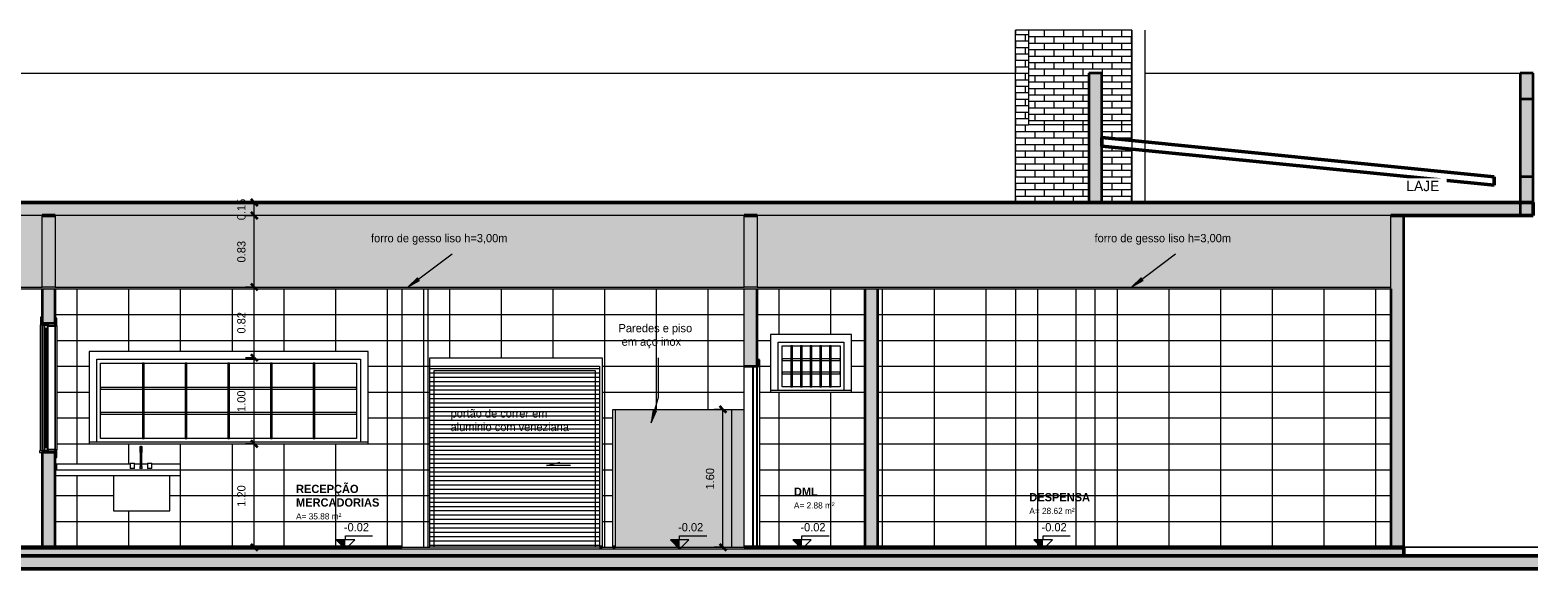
# Model space of a CAD drawing. Header units: metres. Extents: x -32 to 90, y -28 to 32.
# Tile 19 of 148: x 40 to 58, y 0 to 6. Entities that reach past the tile are written whole.
import ezdxf

# ---------------------------------------------------------------- set-up
doc = ezdxf.new("R2010")
doc.units = ezdxf.units.M
for name, color, linetype, lineweight in [('A-ANNO-DIMS', 4, 'Continuous', 9), ('A-ANNO-DIMS-50', 211, 'Continuous', 9), ('A-AREA-IDEN', 2, 'Continuous', 9), ('A-DETL', 90, 'Continuous', 18), ('A-DETL-GENF', 92, 'Continuous', 18), ('A-DOOR', 31, 'Continuous', 18), ('A-DOOR-FRAM', 31, 'Continuous', 25), ('A-FLOR', 192, 'Continuous', 18), ('A-FLOR-MCUT', 51, 'Continuous', 18), ('A-FLOR-PATT', 8, 'Continuous', 50), ('A-GENM', 13, 'Continuous', 18), ('A-GLAZ', 151, 'Continuous', 18), ('A-ROOF', 132, 'Continuous', 18), ('A-WALL', 113, 'Continuous', 18), ('A-WALL-PATT', 111, 'Continuous', 35), ('Drawing3_dwg _2_', 8, 'Continuous', 18), ('G-ANNO-DIMS', 111, 'Continuous', 9), ('G-ANNO-TEXT', 231, 'Continuous', 9), ('P-SANR-FIXT', 6, 'Continuous', 18)]:
    doc.layers.add(name, color=color, linetype=linetype, lineweight=lineweight)
doc.styles.add('Century Gothic_3', font='GOTHIC.TTF', dxfattribs={"height": 0.071856})
doc.styles.add('Century Gothic_4', font='GOTHIC.TTF', dxfattribs={"height": 0.095807})
doc.styles.add('Century Gothic_5', font='GOTHIC.TTF', dxfattribs={"height": 0.119759})
doc.styles.add('Century Gothic_B', font='GOTHICB.TTF', dxfattribs={"height": 0.095741})
doc.dimstyles.new('Diagonal_-_2MM_Century_Gothic_-_M_2', dxfattribs={"dimscale": 0.3048, "dimtxt": 0.1, "dimasz": 0.246063, "dimexe": 0.032808, "dimexo": 0.0625, "dimgap": 0.246063, "dimtad": 1, "dimrnd": 0.01, "dimzin": 0, "dimdsep": 46, "dimtxsty": 'Century Gothic_4', "dimblk1": 'OBLIQUE', "dimblk2": 'OBLIQUE', "dimsah": 1, "dimcen": 0.09, "dimdle": 0.032808, "dimazin": 0, "dimtfac": 1, "dimtdec": 4, "dimtix": 1, "dimtmove": 0, "dimatfit": 3, "dimfxl": 0.328084, "dimfxlon": 1, "dimtvp": 1, "dimtolj": 1, "dimtzin": 0, "dimarcsym": 2})
pattern_1 = [(0, (-5.47, 4), (0, 0.075), []), (90, (-5.47, 4), (-0.112, 0.075), [0.075, -0.075])]

# ---------------------------------------------------------------- blocks, each defined once
blk = doc.blocks.new('Casement w Mullions-Number_0002 - Janela 300 x 150 _cm_ 2-2048452-Corte AA')
at = {"layer": 'A-GLAZ'}
for p, q in [((14.86, 2.27), (11.62, 2.27)), ((11.62, 2.27), (11.62, 1.219)), ((11.709, 1.219), (11.709, 2.181)), ((11.709, 2.181), (14.771, 2.181)), ((11.753, 2.136), (14.726, 2.136)), ((11.753, 1.263), (11.753, 2.136)), ((12.239, 2.136), (12.239, 1.263)), ((12.258, 2.136), (12.239, 2.136)), ((12.258, 1.263), (12.258, 2.136)), ((12.735, 2.136), (12.735, 1.263)), ((12.754, 2.136), (12.735, 2.136)), ((12.754, 1.263), (12.754, 2.136)), ((13.23, 2.136), (13.23, 1.263)), ((13.249, 2.136), (13.23, 2.136)), ((13.249, 1.263), (13.249, 2.136)), ((13.726, 2.136), (13.726, 1.263)), ((13.745, 2.136), (13.726, 2.136)), ((13.745, 1.263), (13.745, 2.136)), ((14.221, 2.136), (14.221, 1.263)), ((14.24, 2.136), (14.221, 2.136)), ((14.24, 1.263), (14.24, 2.136)), ((14.726, 2.136), (14.726, 1.263)), ((14.771, 2.181), (14.771, 1.219)), ((14.86, 1.219), (14.86, 2.27)), ((11.753, 1.855), (11.753, 1.836)), ((14.726, 1.855), (11.753, 1.855)), ((11.753, 1.836), (14.726, 1.836)), ((14.726, 1.836), (14.726, 1.855)), ((11.753, 1.564), (11.753, 1.545)), ((14.726, 1.564), (11.753, 1.564)), ((11.753, 1.545), (14.726, 1.545)), ((14.726, 1.545), (14.726, 1.564)), ((14.726, 1.263), (11.753, 1.263)), ((12.239, 1.263), (12.258, 1.263)), ((12.735, 1.263), (12.754, 1.263)), ((13.23, 1.263), (13.249, 1.263)), ((13.726, 1.263), (13.745, 1.263)), ((14.221, 1.263), (14.24, 1.263)), ((14.86, 1.219), (11.62, 1.219)), ((11.62, 1.219), (11.62, 1.2)), ((11.62, 1.2), (14.86, 1.2)), ((14.86, 1.2), (14.86, 1.219))]:
    blk.add_line(p, q, dxfattribs=at)
blk = doc.blocks.new('Drawing3_dwg _2_-1487641-Corte AA')
at = {"lineweight": 18}
for p, q in [((-1.363, 0), (0.077, 0)), ((28.44, 0), (26.89, 0))]:
    blk.add_line(p, q, dxfattribs=at)
at = {"layer": 'A-WALL', "color": 170, "lineweight": 35}
blk.add_line((0.577, 0), (0.077, 0), dxfattribs=at)
blk = doc.blocks.new('M_Descarga simples - 090 x 210 mm-2645461-Corte AA')
at = {"layer": 'A-DOOR', "lineweight": 25}
for p, q in [((19.326, 2.1), (19.326, 0)), ((19.377, 2.1), (19.326, 2.1)), ((19.377, 0), (19.377, 2.1)), ((19.326, 0), (19.377, 0))]:
    blk.add_line(p, q, dxfattribs=at)
at = {"layer": 'A-DOOR-FRAM'}
for p, q in [((19.402, 2.176), (19.377, 2.176)), ((19.377, 2.176), (19.377, 2.1)), ((19.402, 2.1), (19.402, 2.176)), ((19.377, 2.1), (19.402, 2.1))]:
    blk.add_line(p, q, dxfattribs=at)
at = {"layer": 'A-DOOR-FRAM', "lineweight": 18}
blk.add_line((19.402, 2.1), (19.402, 0), dxfattribs=at)
blk = doc.blocks.new('Casement w Mullions-Number_0002 - _JANELA 4-2386764-Corte AA')
at = {"layer": 'A-GLAZ'}
for p, q in [((11.057, 2.67), (11.057, 2.581)), ((11.077, 2.67), (11.057, 2.67)), ((11.077, 2.581), (11.077, 2.67)), ((11.247, 2.657), (11.227, 2.657)), ((11.227, 2.657), (11.227, 2.568)), ((11.247, 2.568), (11.247, 2.657)), ((11.057, 2.581), (11.077, 2.581)), ((11.057, 1.119), (11.057, 2.581)), ((11.077, 2.581), (11.077, 1.119)), ((11.077, 1.119), (11.077, 2.581)), ((11.097, 2.088), (11.097, 2.536)), ((11.142, 2.536), (11.142, 1.163)), ((11.227, 2.568), (11.247, 2.568)), ((11.227, 1.132), (11.227, 2.568)), ((11.227, 2.568), (11.227, 1.132)), ((11.247, 2.568), (11.247, 1.132)), ((11.097, 1.631), (11.097, 2.069)), ((11.097, 1.163), (11.097, 1.612)), ((11.045, 1.119), (11.045, 1.1)), ((11.077, 1.119), (11.045, 1.119)), ((11.045, 1.1), (11.077, 1.1)), ((11.077, 1.1), (11.077, 1.119)), ((11.247, 1.132), (11.227, 1.132)), ((11.227, 1.132), (11.227, 1.043)), ((11.247, 1.043), (11.247, 1.132)), ((11.227, 1.043), (11.247, 1.043))]:
    blk.add_line(p, q, dxfattribs=at)
at = {"layer": 'A-GLAZ', "lineweight": 25}
for p, q in [((11.142, 2.6), (11.077, 2.6)), ((11.077, 2.6), (11.077, 2.581)), ((11.077, 2.581), (11.142, 2.581)), ((11.097, 2.581), (11.097, 2.536)), ((11.142, 2.581), (11.097, 2.581)), ((11.097, 2.536), (11.142, 2.536)), ((11.113, 2.536), (11.113, 1.163)), ((11.126, 2.536), (11.113, 2.536)), ((11.126, 1.163), (11.126, 2.536)), ((11.142, 2.6), (11.142, 2.568)), ((11.227, 2.6), (11.142, 2.6)), ((11.142, 2.581), (11.142, 2.6)), ((11.142, 2.536), (11.142, 2.581)), ((11.142, 2.568), (11.227, 2.568)), ((11.227, 2.568), (11.227, 2.6)), ((11.116, 2.088), (11.097, 2.088)), ((11.097, 2.088), (11.097, 2.069)), ((11.097, 2.069), (11.116, 2.069)), ((11.116, 2.069), (11.116, 2.088)), ((11.116, 1.631), (11.097, 1.631)), ((11.097, 1.631), (11.097, 1.612)), ((11.097, 1.612), (11.116, 1.612)), ((11.116, 1.612), (11.116, 1.631)), ((11.142, 1.119), (11.077, 1.119)), ((11.077, 1.119), (11.077, 1.1)), ((11.077, 1.1), (11.142, 1.1)), ((11.097, 1.163), (11.097, 1.119)), ((11.142, 1.163), (11.097, 1.163)), ((11.097, 1.119), (11.142, 1.119)), ((11.113, 1.163), (11.126, 1.163)), ((11.142, 1.119), (11.142, 1.163)), ((11.142, 1.132), (11.142, 1.1)), ((11.227, 1.132), (11.142, 1.132)), ((11.142, 1.1), (11.142, 1.119)), ((11.142, 1.1), (11.227, 1.1)), ((11.227, 1.1), (11.227, 1.132))]:
    blk.add_line(p, q, dxfattribs=at)
blk = doc.blocks.new('Casement w Mullions-Number_0002 - _JANELA 3-2386841-Corte AA')
at = {"layer": 'A-GLAZ'}
for p, q in [((20.472, 2.47), (19.532, 2.47)), ((19.532, 2.47), (19.532, 1.819)), ((20.472, 1.819), (20.472, 2.47)), ((19.621, 1.819), (19.621, 2.381)), ((19.621, 2.381), (20.383, 2.381)), ((19.666, 2.336), (20.339, 2.336)), ((19.666, 1.863), (19.666, 2.336)), ((19.768, 2.336), (19.768, 1.863)), ((19.787, 2.336), (19.768, 2.336)), ((19.787, 1.863), (19.787, 2.336)), ((19.881, 2.336), (19.881, 1.863)), ((19.9, 2.336), (19.881, 2.336)), ((19.9, 1.863), (19.9, 2.336)), ((19.993, 2.336), (19.993, 1.863)), ((20.012, 2.336), (19.993, 2.336)), ((20.012, 1.863), (20.012, 2.336)), ((20.105, 2.336), (20.105, 1.863)), ((20.124, 2.336), (20.105, 2.336)), ((20.124, 1.863), (20.124, 2.336)), ((20.217, 2.336), (20.217, 1.863)), ((20.236, 2.336), (20.217, 2.336)), ((20.236, 1.863), (20.236, 2.336)), ((20.339, 2.336), (20.339, 1.863)), ((20.383, 2.381), (20.383, 1.819)), ((19.666, 2.188), (19.666, 2.169)), ((20.339, 2.188), (19.666, 2.188)), ((19.666, 2.169), (20.339, 2.169)), ((20.339, 2.169), (20.339, 2.188)), ((19.666, 2.031), (19.666, 2.012)), ((20.339, 2.031), (19.666, 2.031)), ((19.666, 2.012), (20.339, 2.012)), ((20.339, 2.012), (20.339, 2.031)), ((20.472, 1.819), (19.532, 1.819)), ((19.532, 1.819), (19.532, 1.8)), ((19.532, 1.8), (20.472, 1.8)), ((20.339, 1.863), (19.666, 1.863)), ((19.768, 1.863), (19.787, 1.863)), ((19.881, 1.863), (19.9, 1.863)), ((19.993, 1.863), (20.012, 1.863)), ((20.105, 1.863), (20.124, 1.863)), ((20.217, 1.863), (20.236, 1.863)), ((20.472, 1.8), (20.472, 1.819))]:
    blk.add_line(p, q, dxfattribs=at)
blk = doc.blocks.new('Generic Models 15 - Generic Models 28-2415048-Corte AA')
at = {"layer": 'A-GENM'}
for p, q in [((11.227, 0.9), (12.677, 0.9)), ((12.677, 0.9), (12.677, 0.83)), ((12.677, 0.83), (11.227, 0.83))]:
    blk.add_line(p, q, dxfattribs=at)
blk = doc.blocks.new('M_Sink Kitchen-Single - 760 x 535mm-2580743-Corte AA')
at = {"layer": 'P-SANR-FIXT'}
for p, q in [((12.213, 1.1), (12.213, 0.938)), ((12.213, 1.1), (12.213, 1.065)), ((12.222, 1.065), (12.213, 1.065)), ((12.232, 1.065), (12.222, 1.065)), ((12.232, 0.938), (12.232, 1.1)), ((12.232, 1.065), (12.232, 1.1)), ((12.097, 0.976), (12.097, 0.913)), ((12.097, 0.976), (12.148, 0.976)), ((12.148, 0.913), (12.097, 0.913)), ((12.148, 0.913), (12.148, 0.976)), ((12.21, 0.938), (12.21, 0.913)), ((12.21, 0.938), (12.235, 0.938)), ((12.235, 0.913), (12.21, 0.913)), ((12.235, 0.913), (12.235, 0.938)), ((12.297, 0.976), (12.297, 0.913)), ((12.297, 0.976), (12.348, 0.976)), ((12.348, 0.913), (12.297, 0.913)), ((12.348, 0.913), (12.348, 0.976)), ((11.903, 0.83), (11.903, 0.423)), ((12.558, 0.423), (12.558, 0.83)), ((11.903, 0.423), (11.96, 0.423)), ((11.96, 0.423), (12.501, 0.423)), ((12.501, 0.423), (12.558, 0.423))]:
    blk.add_line(p, q, dxfattribs=at)
at = {"layer": 'P-SANR-FIXT', "flags": 128}
for points in [[(12.213, 1.164), (12.213, 1.164), (12.213, 1.164), (12.213, 1.165), (12.213, 1.165), (12.213, 1.165), (12.213, 1.166), (12.213, 1.166), (12.213, 1.167), (12.213, 1.167), (12.214, 1.167), (12.214, 1.168), (12.214, 1.168), (12.214, 1.168), (12.214, 1.169), (12.214, 1.169), (12.215, 1.169), (12.215, 1.17), (12.215, 1.17), (12.215, 1.17), (12.216, 1.17), (12.216, 1.171), (12.216, 1.171), (12.217, 1.171), (12.217, 1.171), (12.217, 1.172), (12.218, 1.172), (12.218, 1.172), (12.218, 1.172), (12.219, 1.172), (12.219, 1.172), (12.219, 1.173), (12.22, 1.173), (12.22, 1.173), (12.22, 1.173), (12.221, 1.173), (12.221, 1.173), (12.221, 1.173), (12.222, 1.173), (12.222, 1.173), (12.222, 1.173)], [(12.213, 1.1), (12.213, 1.103), (12.213, 1.105), (12.213, 1.108), (12.213, 1.11), (12.213, 1.113), (12.213, 1.115), (12.213, 1.118), (12.213, 1.12), (12.213, 1.122), (12.213, 1.125), (12.213, 1.127), (12.213, 1.129), (12.213, 1.132), (12.213, 1.134), (12.213, 1.136), (12.213, 1.138), (12.213, 1.14), (12.213, 1.142), (12.213, 1.144), (12.213, 1.146), (12.213, 1.147), (12.213, 1.149), (12.213, 1.151), (12.213, 1.152), (12.213, 1.153), (12.213, 1.155), (12.213, 1.156), (12.213, 1.157), (12.213, 1.158), (12.213, 1.159), (12.213, 1.16), (12.213, 1.161), (12.213, 1.162), (12.213, 1.162), (12.213, 1.163), (12.213, 1.163), (12.213, 1.163), (12.213, 1.163), (12.213, 1.164), (12.213, 1.164)], [(12.213, 1.164), (12.213, 1.163), (12.213, 1.163), (12.213, 1.163), (12.213, 1.163), (12.213, 1.162), (12.213, 1.162), (12.213, 1.161), (12.213, 1.16), (12.213, 1.159), (12.213, 1.159), (12.213, 1.157), (12.213, 1.156), (12.213, 1.155), (12.213, 1.154), (12.213, 1.152), (12.213, 1.151), (12.213, 1.149), (12.213, 1.148), (12.213, 1.146), (12.213, 1.144), (12.213, 1.142), (12.213, 1.14), (12.213, 1.138), (12.213, 1.136), (12.213, 1.134), (12.213, 1.132), (12.213, 1.13), (12.213, 1.128), (12.213, 1.125), (12.213, 1.123), (12.213, 1.121), (12.213, 1.118), (12.213, 1.116), (12.213, 1.113), (12.213, 1.111), (12.213, 1.108), (12.213, 1.106), (12.213, 1.103), (12.213, 1.101), (12.213, 1.1)], [(12.222, 1.173), (12.223, 1.173), (12.223, 1.173), (12.223, 1.173), (12.224, 1.173), (12.224, 1.173), (12.225, 1.173), (12.225, 1.173), (12.225, 1.173), (12.226, 1.172), (12.226, 1.172), (12.226, 1.172), (12.227, 1.172), (12.227, 1.172), (12.227, 1.172), (12.228, 1.171), (12.228, 1.171), (12.228, 1.171), (12.229, 1.171), (12.229, 1.17), (12.229, 1.17), (12.229, 1.17), (12.23, 1.17), (12.23, 1.169), (12.23, 1.169), (12.23, 1.169), (12.231, 1.168), (12.231, 1.168), (12.231, 1.168), (12.231, 1.167), (12.231, 1.167), (12.231, 1.167), (12.231, 1.166), (12.232, 1.166), (12.232, 1.166), (12.232, 1.165), (12.232, 1.165), (12.232, 1.164), (12.232, 1.164), (12.232, 1.164), (12.232, 1.164)], [(12.232, 1.164), (12.232, 1.163), (12.232, 1.163), (12.232, 1.163), (12.232, 1.163), (12.232, 1.162), (12.232, 1.162), (12.232, 1.161), (12.232, 1.16), (12.232, 1.159), (12.232, 1.159), (12.232, 1.157), (12.232, 1.156), (12.232, 1.155), (12.232, 1.154), (12.232, 1.152), (12.232, 1.151), (12.232, 1.149), (12.232, 1.148), (12.232, 1.146), (12.232, 1.144), (12.232, 1.142), (12.232, 1.14), (12.232, 1.138), (12.232, 1.136), (12.232, 1.134), (12.232, 1.132), (12.232, 1.13), (12.232, 1.128), (12.232, 1.125), (12.232, 1.123), (12.232, 1.121), (12.232, 1.118), (12.232, 1.116), (12.232, 1.113), (12.232, 1.111), (12.232, 1.108), (12.232, 1.106), (12.232, 1.103), (12.232, 1.101), (12.232, 1.1)], [(12.232, 1.1), (12.232, 1.103), (12.232, 1.105), (12.232, 1.108), (12.232, 1.11), (12.232, 1.113), (12.232, 1.115), (12.232, 1.118), (12.232, 1.12), (12.232, 1.122), (12.232, 1.125), (12.232, 1.127), (12.232, 1.129), (12.232, 1.132), (12.232, 1.134), (12.232, 1.136), (12.232, 1.138), (12.232, 1.14), (12.232, 1.142), (12.232, 1.144), (12.232, 1.146), (12.232, 1.147), (12.232, 1.149), (12.232, 1.151), (12.232, 1.152), (12.232, 1.153), (12.232, 1.155), (12.232, 1.156), (12.232, 1.157), (12.232, 1.158), (12.232, 1.159), (12.232, 1.16), (12.232, 1.161), (12.232, 1.162), (12.232, 1.162), (12.232, 1.163), (12.232, 1.163), (12.232, 1.163), (12.232, 1.163), (12.232, 1.164), (12.232, 1.164)]]:
    blk.add_lwpolyline(points, dxfattribs=at)
blk = doc.blocks.new('Modelos genéricos 6 - Modelos genéricos 40-2415224-Corte AA')
at = {"layer": 'A-GENM'}
for p, q in [((11.227, 0.97), (11.247, 0.97)), ((11.247, 0.9), (11.227, 0.9)), ((11.247, 0.97), (12.097, 0.97)), ((11.247, 0.9), (11.247, 0.97)), ((12.148, 0.97), (12.213, 0.97)), ((12.232, 0.97), (12.297, 0.97)), ((12.348, 0.97), (12.677, 0.97)), ((12.677, 0.97), (12.677, 0.9))]:
    blk.add_line(p, q, dxfattribs=at)
blk = doc.blocks.new('DIMBLOCK94-Corte AA')
at = {"layer": 'A-ANNO-DIMS-50', "lineweight": 35, "transparency": 16777216}
for p, q in [((42.81, 1.2), (42.772, 1.238)), ((42.81, 1.2), (42.847, 1.163)), ((42.81, 0), (42.772, 0.038)), ((42.81, 0), (42.847, -0.038))]:
    blk.add_line(p, q, dxfattribs=at)
at = {"layer": 'A-ANNO-DIMS-50', "transparency": 16777216}
for p, q in [((42.71, 1.2), (42.82, 1.2)), ((42.81, 1.2), (42.71, 1.2)), ((42.81, -0.01), (42.81, 1.2)), ((42.71, 0), (42.82, 0)), ((42.81, 0), (42.71, 0))]:
    blk.add_line(p, q, dxfattribs=at)
at = {"layer": 'A-ANNO-DIMS-50', "color": 0, "transparency": 16777216, "insert": (42.612, 0.47), "char_height": 0.0958, "width": 0.31238, "attachment_point": 1, "rotation": 90, "line_spacing_factor": 0.984117, "style": 'Century Gothic_4'}
blk.add_mtext('1.20', dxfattribs=at)
blk = doc.blocks.new('_Oblique')
at = {"color": 0, "linetype": 'ByBlock', "lineweight": -2}
blk.add_line((-0.5, -0.5), (0.5, 0.5), dxfattribs=at)
blk = doc.blocks.new('DIMBLOCK95-Corte AA')
at = {"layer": 'A-ANNO-DIMS-50', "transparency": 16777216}
for p, q in [((42.71, 2.2), (42.82, 2.2)), ((42.81, 2.2), (42.71, 2.2)), ((42.81, 1.2), (42.81, 2.2)), ((42.71, 1.2), (42.82, 1.2)), ((42.81, 1.2), (42.71, 1.2))]:
    blk.add_line(p, q, dxfattribs=at)
at = {"layer": 'A-ANNO-DIMS-50', "lineweight": 35, "transparency": 16777216}
for p, q in [((42.81, 2.2), (42.772, 2.237)), ((42.81, 2.2), (42.847, 2.163)), ((42.81, 1.2), (42.772, 1.238)), ((42.81, 1.2), (42.847, 1.163))]:
    blk.add_line(p, q, dxfattribs=at)
at = {"layer": 'A-ANNO-DIMS-50', "color": 0, "transparency": 16777216, "insert": (42.612, 1.57), "char_height": 0.0958, "width": 0.31238, "attachment_point": 1, "rotation": 90, "line_spacing_factor": 0.984117, "style": 'Century Gothic_4'}
blk.add_mtext('1.00', dxfattribs=at)
blk = doc.blocks.new('DIMBLOCK96-Corte AA')
at = {"layer": 'A-ANNO-DIMS-50', "transparency": 16777216}
for p, q in [((42.71, 3.02), (42.82, 3.02)), ((42.81, 3.02), (42.71, 3.02)), ((42.81, 2.2), (42.81, 3.02)), ((42.71, 2.2), (42.82, 2.2)), ((42.81, 2.2), (42.71, 2.2))]:
    blk.add_line(p, q, dxfattribs=at)
at = {"layer": 'A-ANNO-DIMS-50', "lineweight": 35, "transparency": 16777216}
for p, q in [((42.81, 3.02), (42.772, 3.058)), ((42.81, 3.02), (42.847, 2.982)), ((42.81, 2.2), (42.772, 2.237)), ((42.81, 2.2), (42.847, 2.163))]:
    blk.add_line(p, q, dxfattribs=at)
at = {"layer": 'A-ANNO-DIMS-50', "color": 0, "transparency": 16777216, "insert": (42.612, 2.48), "char_height": 0.0958, "width": 0.31238, "attachment_point": 1, "rotation": 90, "line_spacing_factor": 0.984117, "style": 'Century Gothic_4'}
blk.add_mtext('0.82', dxfattribs=at)
blk = doc.blocks.new('DIMBLOCK97-Corte AA')
at = {"layer": 'A-ANNO-DIMS-50', "lineweight": 35, "transparency": 16777216}
for p, q in [((42.81, 3.85), (42.772, 3.888)), ((42.81, 3.85), (42.847, 3.812)), ((42.81, 3.02), (42.772, 3.058)), ((42.81, 3.02), (42.847, 2.982))]:
    blk.add_line(p, q, dxfattribs=at)
at = {"layer": 'A-ANNO-DIMS-50', "transparency": 16777216}
for p, q in [((42.71, 3.85), (42.82, 3.85)), ((42.81, 3.85), (42.71, 3.85)), ((42.81, 3.02), (42.81, 3.85)), ((42.71, 3.02), (42.82, 3.02)), ((42.81, 3.02), (42.71, 3.02))]:
    blk.add_line(p, q, dxfattribs=at)
at = {"layer": 'A-ANNO-DIMS-50', "color": 0, "transparency": 16777216, "insert": (42.612, 3.305), "char_height": 0.0958, "width": 0.31238, "attachment_point": 1, "rotation": 90, "line_spacing_factor": 0.984117, "style": 'Century Gothic_4'}
blk.add_mtext('0.83', dxfattribs=at)
blk = doc.blocks.new('DIMBLOCK98-Corte AA')
at = {"layer": 'A-ANNO-DIMS-50', "lineweight": 35, "transparency": 16777216}
for p, q in [((42.81, 4), (42.772, 4.038)), ((42.81, 3.85), (42.772, 3.888)), ((42.81, 4), (42.847, 3.962)), ((42.81, 3.85), (42.847, 3.812))]:
    blk.add_line(p, q, dxfattribs=at)
at = {"layer": 'A-ANNO-DIMS-50', "transparency": 16777216}
for p, q in [((42.71, 4), (42.82, 4)), ((42.81, 4), (42.71, 4)), ((42.81, 3.85), (42.81, 4.01)), ((42.71, 3.85), (42.82, 3.85)), ((42.81, 3.85), (42.71, 3.85))]:
    blk.add_line(p, q, dxfattribs=at)
at = {"layer": 'A-ANNO-DIMS-50', "color": 0, "transparency": 16777216, "insert": (42.612, 3.795), "char_height": 0.0958, "width": 0.31238, "attachment_point": 1, "rotation": 90, "line_spacing_factor": 0.984117, "style": 'Century Gothic_4'}
blk.add_mtext('0.15', dxfattribs=at)
blk = doc.blocks.new('Elevações de ponto - M_Cota de elevação - Exterior preenchido-23614-Corte AA')
at = {"layer": 'G-ANNO-DIMS'}
blk.add_hatch(color=256, dxfattribs=at).paths.add_polyline_path([(14.489, 0.088), (14.596, -0.02), (14.596, 0.088)], flags=0)
for p, q in [((14.489, 0.088), (14.596, -0.02)), ((14.704, 0.088), (14.489, 0.088)), ((14.596, 0.133), (14.911, 0.133)), ((14.596, 0.088), (14.596, 0.133)), ((14.596, -0.02), (14.704, 0.088))]:
    blk.add_line(p, q, dxfattribs=at)
blk = doc.blocks.new('DIMBLOCK111-Corte AA')
at = {"layer": 'A-ANNO-DIMS-50', "transparency": 16777216}
for p, q in [((48.151, 1.6), (48.261, 1.6)), ((48.251, 1.6), (48.151, 1.6)), ((48.251, -0.01), (48.251, 1.61)), ((48.151, 0), (48.261, 0)), ((48.251, 0), (48.151, 0))]:
    blk.add_line(p, q, dxfattribs=at)
at = {"layer": 'A-ANNO-DIMS-50', "lineweight": 35, "transparency": 16777216}
for p, q in [((48.251, 1.6), (48.213, 1.637)), ((48.251, 1.6), (48.288, 1.562)), ((48.251, 0), (48.213, 0.038)), ((48.251, 0), (48.288, -0.038))]:
    blk.add_line(p, q, dxfattribs=at)
at = {"layer": 'A-ANNO-DIMS-50', "color": 0, "transparency": 16777216, "insert": (48.053, 0.67), "char_height": 0.0958, "width": 0.31238, "attachment_point": 1, "rotation": 90, "line_spacing_factor": 0.984117, "style": 'Century Gothic_4'}
blk.add_mtext('1.60', dxfattribs=at)

msp = doc.modelspace()

# ---------------------------------------------------------------- hatches: boundary and pattern name
at = {"layer": 'A-DETL-GENF'}
for color, points in [(7, [(39.085, 3.02), (40.349, 3.02), (40.349, 3.85), (36.349, 3.85), (36.349, 3.02), (38.949, 3.02)]), (7, [(44.824, 3.02), (48.499, 3.02), (48.499, 3.85), (40.499, 3.85), (40.499, 3.02), (44.524, 3.02)]), (7, [(52.574, 3.02), (56.006, 3.02), (56.006, 3.85), (48.649, 3.85), (48.649, 3.02), (52.403, 3.02)]), (1, [(47.649, 3), (56.006, 3), (56.006, 3.02), (36.349, 3.02), (36.349, 3), (46.928, 3)]), (9, [(46.999, 0), (48.349, 0), (48.349, 1.6), (46.999, 1.6), (46.999, 0.703)]), (9, [(48.474, 0), (48.499, 0), (48.499, 1.6), (48.349, 1.6), (48.349, 0)])]:
    msp.add_hatch(color=color, dxfattribs=at).paths.add_polyline_path(points, flags=0)
h = msp.add_hatch(dxfattribs=at)
h.set_pattern_fill('FP_23', color=55, style=0, pattern_type=2)
h.set_pattern_definition([(0, (-15.82, 3.3), (0, 0.3), []), (90, (-15.82, 3.3), (-0.6, 4e-17), [])])
h.paths.add_polyline_path([(44.824, 0), (44.824, 3), (44.524, 3), (44.524, 0)], flags=0)
h = msp.add_hatch(dxfattribs=at)
h.set_pattern_fill('FP_24', color=55, style=0, pattern_type=2)
h.set_pattern_definition([(0, (-16.12, 3.3), (0, 0.3), []), (90, (-16.12, 3.3), (-0.6, 4e-17), [])])
h.paths.add_polyline_path([(44.824, 0), (44.849, 0), (44.849, 2.2), (46.849, 2.2), (46.849, 0), (46.974, 0), (46.974, 1.6), (48.499, 1.6), (48.499, 3), (44.824, 3), (44.824, 0.038)], flags=0)
h = msp.add_hatch(dxfattribs=at)
h.set_pattern_fill('FP_20', style=0, pattern_type=2)
h.set_pattern_definition([(180, (-15.734, 2.875), (-6e-18, -0.05), [])])
h.paths.add_polyline_path([(44.883, 0), (46.819, 0), (46.819, 2.1), (44.849, 2.1), (44.849, 0)], flags=0)
at = {"layer": 'A-FLOR-PATT', "lineweight": 18}
for points in [[(29.499, 3.85), (57.656, 3.85), (57.656, 4), (29.489, 4), (29.489, 3.85)], [(52.574, -0.25), (57.712, -0.25), (57.712, -0.1), (27.909, -0.1), (27.909, -0.25), (50.261, -0.25)], [(40.099, -0.1), (56.156, -0.1), (56.156, -0.02), (36.199, -0.02), (36.199, -0.1), (40.059, -0.1)]]:
    msp.add_hatch(color=256, dxfattribs=at).paths.add_polyline_path(points, flags=0)
at = {"layer": 'A-WALL-PATT', "lineweight": 18}
h = msp.add_hatch(dxfattribs=at)
h.set_pattern_fill('FP_7', color=256, style=0, pattern_type=2)
h.set_pattern_definition(pattern_1)
h.paths.add_polyline_path([(51.799, 4), (51.799, 6), (51.649, 6), (51.649, 4), (51.699, 4)], flags=0)
h = msp.add_hatch(dxfattribs=at)
h.set_pattern_fill('FP_6', color=256, style=0, pattern_type=2)
h.set_pattern_definition([(0, (-5.47, 0), (0, 0.075), []), (90, (-5.47, 0), (-0.112, 0.075), [0.075, -0.075])])
h.paths.add_polyline_path([(52.779, 4.9), (52.999, 4.9), (52.999, 6), (51.799, 6), (51.799, 4.9), (52.499, 4.9), (52.499, 5.5), (52.649, 5.5), (52.649, 4.9)], flags=0)
for points in [[(52.649, 4), (52.649, 5.5), (52.499, 5.5), (52.499, 4), (52.599, 4)], [(57.656, 5.2), (57.656, 5.5), (57.506, 5.5), (57.506, 5.2)], [(57.656, 4.3), (57.656, 5.2), (57.506, 5.2), (57.506, 4.3)], [(57.656, 4), (57.656, 4.3), (57.506, 4.3), (57.506, 4)], [(56.156, 0), (56.156, 3.85), (56.006, 3.85), (56.006, 0)], [(50.049, 0), (50.049, 3), (49.899, 3), (49.899, 0)]]:
    msp.add_hatch(color=256, dxfattribs=at).paths.add_polyline_path(points, flags=0)
h = msp.add_hatch(dxfattribs=at)
h.set_pattern_fill('FP_7', color=256, style=0, pattern_type=2)
h.set_pattern_definition(pattern_1)
h.paths.add_polyline_path([(52.349, 4), (52.499, 4), (52.499, 4.9), (51.799, 4.9), (51.799, 4)], flags=0)
h.paths.add_polyline_path([(52.999, 4), (52.999, 4.621), (52.649, 4.656), (52.649, 4)], flags=0)
h.paths.add_polyline_path([(52.999, 4.721), (52.999, 4.9), (52.649, 4.9), (52.649, 4.756), (52.932, 4.728)], flags=0)
h = msp.add_hatch(color=256, dxfattribs=at)
h.paths.add_polyline_path([(40.349, 0), (40.499, 0), (40.499, 1.1), (40.349, 1.1), (40.349, 0.703)], flags=0)
h.paths.add_polyline_path([(40.349, 2.6), (40.499, 2.6), (40.499, 3), (40.349, 3), (40.349, 2.85)], flags=0)
h.paths.add_polyline_path([(40.463, 3.02), (40.499, 3.02), (40.499, 3.85), (40.349, 3.85), (40.349, 3.02), (40.449, 3.02)], flags=0)
h = msp.add_hatch(color=256, dxfattribs=at)
h.paths.add_polyline_path([(48.649, 2.1), (48.649, 3), (48.499, 3), (48.499, 2.1), (48.581, 2.1)], flags=0)
h.paths.add_polyline_path([(48.649, 3.02), (48.649, 3.85), (48.499, 3.85), (48.499, 3.02), (48.617, 3.02)], flags=0)
h = msp.add_hatch(dxfattribs=at)
h.set_pattern_fill('FP_16', color=256, style=0, pattern_type=2)
h.set_pattern_definition([(0, (-12.645, 0.3), (0, 0.3), []), (90, (-12.645, 0.3), (-0.6, 4e-17), [])])
h.paths.add_polyline_path([(40.499, 0), (44.524, 0), (44.524, 3), (40.499, 3), (40.499, 2.657), (40.519, 2.657), (40.519, 1.043), (40.499, 1.043), (40.499, 0.97), (41.369, 0.97), (41.369, 0.976), (41.42, 0.976), (41.42, 0.97), (41.485, 0.97), (41.485, 1.166), (41.488, 1.17), (41.49, 1.172), (41.494, 1.173), (41.499, 1.172), (41.502, 1.169), (41.504, 1.166), (41.504, 1.154), (41.504, 1.14), (41.504, 1.11), (41.504, 1.065), (41.504, 0.97), (41.569, 0.97), (41.569, 0.976), (41.62, 0.976), (41.62, 0.97), (41.949, 0.97), (41.949, 0.83), (41.831, 0.83), (41.831, 0.423), (41.175, 0.423), (41.175, 0.83), (40.499, 0.83), (40.499, 0.703)], flags=0)
h.paths.add_polyline_path([(44.132, 1.2), (40.892, 1.2), (40.892, 2.27), (44.132, 2.27), (44.132, 1.219)], flags=0)
h = msp.add_hatch(dxfattribs=at)
h.set_pattern_fill('FP_18', color=256, style=0, pattern_type=2)
h.set_pattern_definition([(0, (-10.495, 0.3), (0, 0.3), []), (90, (-10.495, 0.3), (-0.6, 4e-17), [])])
h.paths.add_polyline_path([(48.674, 0), (49.899, 0), (49.899, 3), (48.649, 3), (48.649, 2.176), (48.674, 2.176), (48.674, 0.2)], flags=0)
h.paths.add_polyline_path([(50.261, 0), (51.649, 0), (51.649, 3), (50.049, 3), (50.049, 0)], flags=0)
h.paths.add_polyline_path([(49.674, 1.8), (48.805, 1.8), (48.805, 2.47), (49.744, 2.47), (49.744, 1.8)], flags=0)
h = msp.add_hatch(dxfattribs=at)
h.set_pattern_fill('FP_15', color=256, style=0, pattern_type=2)
h.set_pattern_definition([(0, (-6.895, 0.3), (0, 0.3), []), (90, (-6.895, 0.3), (-0.6, 4e-17), [])])
h.paths.add_polyline_path([(52.349, 0), (52.349, 3), (51.649, 3), (51.649, 0), (51.799, 0)], flags=0)
h = msp.add_hatch(dxfattribs=at)
h.set_pattern_fill('FP_12', color=256, style=0, pattern_type=2)
h.set_pattern_definition([(0, (-5.97, 0.3), (0, 0.3), []), (90, (-5.97, 0.3), (-0.6, 4e-17), [])])
h.paths.add_polyline_path([(52.349, 0), (52.574, 0), (52.574, 3), (52.349, 3), (52.349, 2.75)], flags=0)
h = msp.add_hatch(dxfattribs=at)
h.set_pattern_fill('FP_14', color=256, style=0, pattern_type=2)
h.set_pattern_definition([(0, (-6.57, 0.3), (0, 0.3), []), (90, (-6.57, 0.3), (-0.6, 4e-17), [])])
h.paths.add_polyline_path([(52.574, 0), (56.006, 0), (56.006, 3), (52.574, 3), (52.574, 2.875)], flags=0)
at = {"layer": 'G-ANNO-TEXT'}
for points in [[(44.598, 3.022), (44.729, 3.096), (44.705, 3.128)], [(52.998, 3.022), (53.129, 3.096), (53.105, 3.128)], [(47.419, 1.445), (47.479, 1.584), (47.441, 1.595)]]:
    msp.add_hatch(color=250, dxfattribs=at).paths.add_polyline_path(points, flags=0)

# ---------------------------------------------------------------- linework, layer by layer
at = {"layer": 'A-DETL'}
for p, q in [((52.999, 6), (52.999, 4)), ((53.149, 6), (53.149, 4.3)), ((53.149, 4.3), (53.149, 4)), ((40.349, 3.85), (36.349, 3.85)), ((40.349, 3.02), (40.349, 3.85)), ((48.499, 3.85), (40.499, 3.85)), ((40.499, 3.85), (40.499, 3.02)), ((48.499, 3.02), (48.499, 3.85)), ((56.006, 3.85), (48.649, 3.85)), ((48.649, 3.85), (48.649, 3.02)), ((56.006, 3.02), (56.006, 3.85)), ((36.349, 3.02), (40.349, 3.02)), ((36.349, 3), (56.006, 3)), ((40.499, 3.02), (40.349, 3.02)), ((40.499, 3.02), (48.499, 3.02)), ((44.524, 3), (44.524, 0)), ((44.824, 3), (44.824, 0)), ((48.649, 3.02), (48.499, 3.02)), ((48.499, 1.6), (48.499, 3)), ((48.649, 3.02), (56.006, 3.02)), ((56.006, 3), (56.006, 3.02)), ((44.849, 0), (44.849, 2.2)), ((44.849, 2.2), (46.849, 2.2)), ((46.849, 2.2), (46.849, 0)), ((44.849, 2.1), (46.819, 2.1)), ((44.849, 0), (44.849, 2.1)), ((44.899, 2.05), (46.769, 2.05)), ((44.899, 0), (44.899, 2.05)), ((46.769, 2.05), (46.769, 0)), ((46.819, 2.1), (46.819, 0)), ((46.974, 0), (46.974, 1.6)), ((46.974, 1.6), (48.499, 1.6)), ((46.999, 1.6), (46.999, 0)), ((48.349, 1.6), (48.349, 0)), ((48.499, 0), (48.499, 1.6)), ((46.203, 0.948), (46.358, 0.989)), ((46.483, 0.948), (46.203, 0.948)), ((44.524, 0), (44.824, 0)), ((44.824, 0), (44.849, 0)), ((46.819, 0), (44.849, 0)), ((46.849, 0), (46.974, 0)), ((46.999, 0), (48.349, 0)), ((48.349, 0), (48.499, 0))]:
    msp.add_line(p, q, dxfattribs=at)
at = {"layer": 'A-FLOR', "lineweight": 50}
for p, q in [((57.656, 4), (37.199, 4)), ((57.656, 3.85), (57.656, 4)), ((40.349, 3.85), (40.499, 3.85)), ((48.499, 3.85), (48.649, 3.85)), ((56.006, 3.85), (57.656, 3.85)), ((44.524, 0), (36.949, 0)), ((46.849, 0), (46.819, 0)), ((46.999, 0), (46.974, 0)), ((56.156, 0), (48.499, 0)), ((56.156, -0.1), (56.156, 0)), ((57.712, -0.1), (27.909, -0.1)), ((27.909, -0.25), (57.712, -0.25))]:
    msp.add_line(p, q, dxfattribs=at)
at = {"layer": 'A-FLOR'}
msp.add_line((56.156, 0), (57.712, 0), dxfattribs=at)
at = {"layer": 'A-FLOR-MCUT'}
msp.add_line((56.156, -0.02), (29.849, -0.02), dxfattribs=at)
at = {"layer": 'A-ROOF', "lineweight": 50}
for p, q in [((52.649, 4.756), (52.649, 4.656)), ((57.206, 4.3), (52.649, 4.756)), ((52.649, 4.656), (57.206, 4.2)), ((57.206, 4.2), (57.206, 4.3))]:
    msp.add_line(p, q, dxfattribs=at)
at = {"layer": 'A-WALL'}
for p, q in [((52.999, 6), (51.649, 6)), ((51.649, 4), (51.649, 6)), ((51.799, 6), (51.799, 4.9)), ((52.999, 4.721), (52.999, 6)), ((37.199, 5.5), (51.649, 5.5)), ((53.149, 5.5), (53.149, 4.706)), ((53.149, 5.5), (57.506, 5.5)), ((52.499, 4.9), (51.799, 4.9)), ((52.999, 4.9), (52.649, 4.9)), ((52.999, 4), (52.999, 4.621)), ((53.149, 4.606), (53.149, 4)), ((51.649, 3), (51.649, 0)), ((52.349, 3), (52.349, 0)), ((52.574, 0), (52.574, 3))]:
    msp.add_line(p, q, dxfattribs=at)
at = {"layer": 'A-WALL', "lineweight": 35}
for p, q in [((52.499, 5.5), (52.499, 4)), ((52.649, 5.5), (52.499, 5.5)), ((52.649, 4), (52.649, 5.5)), ((57.506, 5.5), (57.506, 3.85)), ((57.656, 5.5), (57.506, 5.5)), ((57.656, 4), (57.656, 5.5)), ((57.656, 5.2), (57.506, 5.2)), ((57.656, 4.3), (57.506, 4.3)), ((56.156, 0), (56.156, 3.85)), ((40.349, 3), (40.349, 2.6)), ((40.499, 2.6), (40.499, 3)), ((48.649, 2.1), (48.649, 3)), ((49.899, 3), (49.899, 0)), ((50.049, 0), (50.049, 3)), ((56.006, 3), (56.006, 0)), ((40.349, 2.6), (40.499, 2.6)), ((48.499, 2.1), (48.649, 2.1)), ((40.349, 1.1), (40.349, 0)), ((40.499, 1.1), (40.349, 1.1)), ((40.499, 0), (40.499, 1.1))]:
    msp.add_line(p, q, dxfattribs=at)
at = {"layer": 'G-ANNO-TEXT', "color": 250}
for p, q in [((44.598, 3.022), (45.106, 3.406)), ((52.998, 3.022), (53.506, 3.406)), ((44.705, 3.128), (44.598, 3.022)), ((44.598, 3.022), (44.729, 3.096)), ((44.729, 3.096), (44.705, 3.128)), ((53.105, 3.128), (52.998, 3.022)), ((52.998, 3.022), (53.129, 3.096)), ((53.129, 3.096), (53.105, 3.128)), ((47.503, 1.74), (47.502, 2.2)), ((47.419, 1.445), (47.503, 1.74)), ((47.441, 1.595), (47.419, 1.445)), ((47.419, 1.445), (47.479, 1.584)), ((47.479, 1.584), (47.441, 1.595))]:
    msp.add_line(p, q, dxfattribs=at)

# ---------------------------------------------------------------- block references
at = {"layer": 'A-DOOR'}
msp.add_blockref('M_Descarga simples - 090 x 210 mm-2645461-Corte AA', (29.272, 0), dxfattribs=at)
at = {"layer": 'A-GENM'}
for name in ['Modelos genéricos 6 - Modelos genéricos 40-2415224-Corte AA', 'Generic Models 15 - Generic Models 28-2415048-Corte AA']:
    msp.add_blockref(name, (29.272, 0), dxfattribs=at)
at = {"layer": 'A-GLAZ'}
for name in ['Casement w Mullions-Number_0002 - _JANELA 4-2386764-Corte AA', 'Casement w Mullions-Number_0002 - _JANELA 3-2386841-Corte AA', 'Casement w Mullions-Number_0002 - Janela 300 x 150 _cm_ 2-2048452-Corte AA']:
    msp.add_blockref(name, (29.272, 0), dxfattribs=at)
at = {"layer": 'Drawing3_dwg _2_', "color": 4}
msp.add_blockref('Drawing3_dwg _2_-1487641-Corte AA', (29.272, 0), dxfattribs=at)
at = {"layer": 'G-ANNO-DIMS'}
for p in [(29.272, 0), (33.152, 0), (34.572, 0), (37.372, 0)]:
    msp.add_blockref('Elevações de ponto - M_Cota de elevação - Exterior preenchido-23614-Corte AA', p, dxfattribs=at)
at = {"layer": 'P-SANR-FIXT'}
msp.add_blockref('M_Sink Kitchen-Single - 760 x 535mm-2580743-Corte AA', (29.272, 0), dxfattribs=at)

# ---------------------------------------------------------------- texts
at = {"layer": 'A-AREA-IDEN', "attachment_point": 1}
for s, insert, char_height, width, line_spacing_factor, style in [('RECEPÇÃO\\PMERCADORIAS', (43.295, 0.725), 0.09574, 1.1448, 0.984796, 'Century Gothic_B'), ('A= 2.88 m²', (49.075, 0.522), 0.0719, 0.603, 0.984117, 'Century Gothic_3'), ('DML', (49.075, 0.693), 0.0957, 0.3264, 0.984796, 'Century Gothic_B'), ('DESPENSA', (51.808, 0.629), 0.0957, 0.7668, 0.984796, 'Century Gothic_B'), ('A= 35.88 m²', (43.295, 0.395), 0.07186, 0.6687, 0.984117, 'Century Gothic_3'), ('A= 28.62 m²', (51.808, 0.458), 0.07186, 0.6687, 0.984117, 'Century Gothic_3')]:
    msp.add_mtext(s, dxfattribs=dict(at, insert=insert, char_height=char_height, width=width, line_spacing_factor=line_spacing_factor, style=style))
at = {"layer": 'G-ANNO-DIMS', "char_height": 0.0958, "width": 0.3576, "attachment_point": 1, "line_spacing_factor": 0.984117, "style": 'Century Gothic_4'}
for insert in [(43.85, 0.281), (47.73, 0.281), (49.15, 0.281), (51.95, 0.281)]:
    msp.add_mtext('-0.02', dxfattribs=dict(at, insert=insert))
at = {"layer": 'G-ANNO-TEXT', "color": 7, "char_height": 0.09581, "attachment_point": 1, "line_spacing_factor": 0.984117, "style": 'Century Gothic_4'}
for s, insert, width in [('forro de gesso liso h=3,00m', (44.165, 3.635), 2.0352), ('forro de gesso liso h=3,00m', (52.565, 3.635), 2.0352), ('Paredes e piso\\P em aço inox', (47.039, 2.591), 1.1112), ('portão de correr em\\Paluminio com veneziana', (45.089, 1.601), 1.8804)]:
    msp.add_mtext(s, dxfattribs=dict(at, insert=insert, width=width))

# ---------------------------------------------------------------- dimensions: what is measured, and where the dimension line sits
at = {"layer": 'A-ANNO-DIMS'}
for base, p1, p2, override, picture, middle in [((42.81, 4), (42.71, 3.85), (42.71, 4), {"dimpost": '<>', "dimfxl": 0.15}, 'DIMBLOCK98-Corte AA', (42.684, 3.925)), ((42.81, 3.85), (42.71, 3.02), (42.71, 3.85), {"dimpost": '<>', "dimfxl": 0.83}, 'DIMBLOCK97-Corte AA', (42.684, 3.435)), ((42.81, 3.02), (42.71, 2.2), (42.71, 3.02), {"dimpost": '<>', "dimfxl": 0.82}, 'DIMBLOCK96-Corte AA', (42.684, 2.61)), ((42.81, 2.2), (42.71, 1.2), (42.71, 2.2), {"dimpost": '<>', "dimfxl": 1}, 'DIMBLOCK95-Corte AA', (42.684, 1.7)), ((48.251, 1.6), (48.151, 0), (48.151, 1.6), {"dimpost": '<>', "dimfxl": 1.6}, 'DIMBLOCK111-Corte AA', (48.126, 0.8)), ((42.81, 1.2), (42.71, 0), (42.71, 1.2), {"dimpost": '<>', "dimfxl": 1.2}, 'DIMBLOCK94-Corte AA', (42.684, 0.6))]:
    dim = msp.add_linear_dim(base=base, p1=p1, p2=p2, angle=90, dimstyle='Diagonal_-_2MM_Century_Gothic_-_M_2', override=override, dxfattribs=at)
    dim.commit()
    dim.dimension.update_dxf_attribs({"geometry": picture, "text_midpoint": middle})

# ---------------------------------------------------------------- next in the draw order: texts
at = {"layer": 'G-ANNO-TEXT', "color": 7, "insert": (56.185, 4.252), "char_height": 0.1198, "width": 0.438, "attachment_point": 1, "line_spacing_factor": 0.984117, "style": 'Century Gothic_5', "bg_fill": 3, "box_fill_scale": 1.25, "bg_fill_color": 0, "bg_fill_transparency": 0}
msp.add_mtext('LAJE', dxfattribs=at)

doc.saveas('drawing.dxf')
